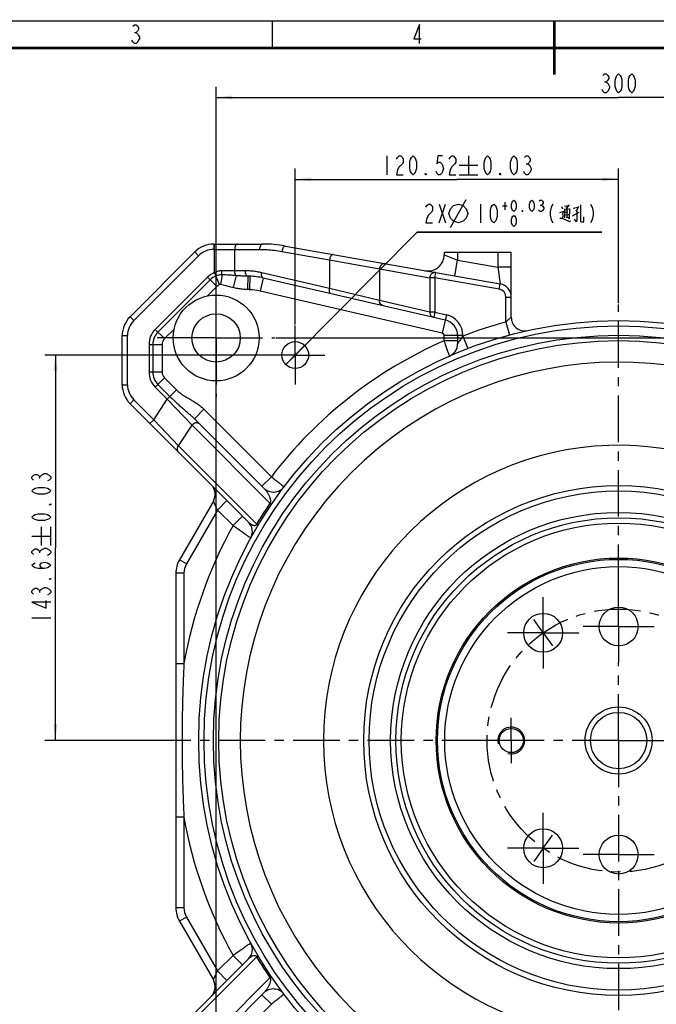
# Model space of a CAD drawing. Header units: millimetres. Extents: x 0 to 420, y 0 to 297.
# Tile 3 of 5: x 110 to 229, y 114 to 297. Entities that reach past the tile are written whole.
import ezdxf

# ---------------------------------------------------------------- set-up
doc = ezdxf.new("R2010")
doc.units = ezdxf.units.MM
doc.header["$LTSCALE"] = 23.1
doc.linetypes.add('CENTER', pattern=[0.6, 0.375, -0.075, 0.075, -0.075])
doc.layers.get('0').update_dxf_attribs({"linetype": 'CONTINUOUS'})
doc.layers.add('02___PRT_ALL_AXES', color=7, linetype='CONTINUOUS')
doc.styles.get("Standard").update_dxf_attribs({"font": 'txt', "width": 0.7})
doc.dimstyles.new('DIMSTYLE_1', dxfattribs={"dimtxt": 3.5, "dimasz": 3, "dimexe": 0.18, "dimexo": 0.0625, "dimgap": 0.09, "dimtad": 1, "dimlfac": 2, "dimdsep": 46, "dimtxsty": 'Standard', "dimblk": '_FILLED', "dimblk1": '_FILLED', "dimblk2": '_FILLED', "dimcen": 0.09, "dimclrt": 5, "dimadec": 0, "dimazin": 0, "dimtp": 0.01, "dimtm": 0.01, "dimtfac": 1, "dimtofl": 0, "dimtmove": 0, "dimatfit": 3, "dimldrblk": '_FILLED', "dimfxl": 1, "dimtolj": 1, "dimarcsym": 0})
doc.dimstyles.new('DIMSTYLE_2', dxfattribs={"dimtxt": 3.5, "dimasz": 3, "dimexe": 0.18, "dimexo": 0.0625, "dimgap": 0.09, "dimtad": 1, "dimlfac": 2, "dimdsep": 46, "dimtxsty": 'Standard', "dimblk": '_FILLED', "dimblk1": '_FILLED', "dimblk2": '_FILLED', "dimcen": 0.09, "dimclrt": 5, "dimadec": 0, "dimazin": 0, "dimtol": 1, "dimtp": 0.03, "dimtm": 0.03, "dimtfac": 1, "dimtofl": 0, "dimtmove": 0, "dimatfit": 3, "dimldrblk": '_FILLED', "dimfxl": 1, "dimtolj": 1, "dimarcsym": 0})
doc.dimstyles.new('DIMSTYLE_3', dxfattribs={"dimtxt": 3.5, "dimasz": 3, "dimexe": 0.18, "dimexo": 0.0625, "dimgap": 0.09, "dimtad": 1, "dimtih": 1, "dimtoh": 1, "dimlfac": 2, "dimdsep": 46, "dimtxsty": 'Standard', "dimblk": '_FILLED', "dimblk1": '_FILLED', "dimblk2": '_FILLED', "dimcen": 0.09, "dimclrt": 5, "dimadec": 0, "dimazin": 0, "dimtol": 1, "dimtp": 0.03, "dimtfac": 0.6, "dimtofl": 0, "dimtmove": 0, "dimatfit": 3, "dimldrblk": '_FILLED', "dimfxl": 1, "dimtolj": 1, "dimarcsym": 0})

# ---------------------------------------------------------------- blocks, each defined once
blk = doc.blocks.new('_FILLED')
at = {"color": 0, "linetype": 'ByBlock'}
blk.add_solid([(0, 0), (-1, 0.117), (-1, -0.117)], dxfattribs=at)
blk = doc.blocks.new('*D4')
at = {"color": 2, "linetype": 'Continuous'}
for p, q in [((161.74, 240.47), (161.74, 269.5)), ((222, 244.41), (222, 269.5)), ((161.74, 267.5), (191.87, 267.5)), ((222, 267.5), (191.87, 267.5))]:
    blk.add_line(p, q, dxfattribs=at)
at = {"color": 2, "linetype": 'Continuous', "xscale": 3, "yscale": 3, "zscale": 3, "rotation": 180}
blk.add_blockref('_FILLED', (161.74, 267.5), dxfattribs=at)
at = {"color": 2, "linetype": 'Continuous', "xscale": 3, "yscale": 3, "zscale": 3}
blk.add_blockref('_FILLED', (222, 267.5), dxfattribs=at)
blk = doc.blocks.new('*D5')
at = {"color": 2, "linetype": 'Continuous'}
for p, q in [((161.54, 234.77), (115.07, 234.77)), ((117.07, 234.77), (117.07, 198.86)), ((117.07, 162.96), (117.07, 198.86)), ((140.55, 162.96), (115.07, 162.96))]:
    blk.add_line(p, q, dxfattribs=at)
at = {"color": 2, "linetype": 'Continuous', "xscale": 3, "yscale": 3, "zscale": 3}
for p, rotation in [((117.07, 234.77), 90), ((117.07, 162.96), 270)]:
    blk.add_blockref('_FILLED', p, dxfattribs=dict(at, rotation=rotation))
blk = doc.blocks.new('*D6')
at = {"color": 2, "linetype": 'Continuous'}
for p, q in [((161.74, 234.77), (184.49, 257.65)), ((184.49, 257.65), (218.86, 257.65)), ((218.86, 257.65), (184.49, 257.65)), ((163.5, 236.54), (161.74, 234.77)), ((159.98, 233), (161.74, 234.77))]:
    blk.add_line(p, q, dxfattribs=at)
at = {"color": 2, "linetype": 'Continuous', "xscale": 3, "yscale": 3, "zscale": 3}
for p, rotation in [((163.5, 236.54), 45.16352218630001), ((159.98, 233), 225.1635221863)]:
    blk.add_blockref('_FILLED', p, dxfattribs=dict(at, rotation=rotation))
blk = doc.blocks.new('*D7')
at = {"color": 2, "linetype": 'Continuous'}
for p, q in [((147, 99.16), (147, 284.77)), ((297, 99.16), (297, 284.77)), ((147, 282.77), (222, 282.77)), ((297, 282.77), (222, 282.77))]:
    blk.add_line(p, q, dxfattribs=at)
at = {"color": 2, "linetype": 'Continuous', "xscale": 3, "yscale": 3, "zscale": 3, "rotation": 180}
blk.add_blockref('_FILLED', (147, 282.77), dxfattribs=at)
at = {"color": 2, "linetype": 'Continuous', "xscale": 3, "yscale": 3, "zscale": 3}
blk.add_blockref('_FILLED', (297, 282.77), dxfattribs=at)
blk = doc.blocks.new('*D8')
at = {"color": 2, "linetype": 'Continuous'}
for p, q in [((158.2, 237.96), (382.52, 237.96)), ((380.52, 237.96), (380.52, 162.96)), ((380.52, 87.96), (380.52, 162.96)), ((158.2, 87.96), (382.52, 87.96))]:
    blk.add_line(p, q, dxfattribs=at)
at = {"color": 2, "linetype": 'Continuous', "xscale": 3, "yscale": 3, "zscale": 3}
for p, rotation in [((380.52, 237.96), 90), ((380.52, 87.96), 270)]:
    blk.add_blockref('_FILLED', p, dxfattribs=dict(at, rotation=rotation))

msp = doc.modelspace()

# ---------------------------------------------------------------- linework, layer by layer
at = {"color": 5, "linetype": 'Continuous'}
for p, q in [((131.7777, 294.864), (132.0839, 294.864)), ((219.3984, 285.6891), (219.7047, 285.6891)), ((178.8042, 271.877), (178.8042, 268.377)), ((194.0292, 271.877), (194.0292, 268.377)), ((192.2792, 270.127), (195.7792, 270.127)), ((204.7844, 270.4187), (205.0907, 270.4187)), ((192.2792, 268.377), (195.7792, 268.377)), ((188.5513, 259.4008), (189.7763, 262.9008)), ((188.5513, 262.9008), (189.7763, 259.4008)), ((190.6805, 258.5258), (193.5972, 263.7758)), ((196.2805, 262.9008), (196.2805, 259.4008)), ((200.3755, 262.5508), (201.2155, 262.5508)), ((200.7955, 263.2508), (200.7955, 261.8508)), ((207.4105, 262.7258), (207.6205, 262.7258)), ((211.3305, 262.4492), (211.5638, 261.9976)), ((211.9138, 262.5057), (212.6722, 262.6186)), ((212.7888, 262.7315), (212.3222, 262.1105)), ((213.5472, 262.167), (214.4805, 262.3363)), ((214.5388, 262.4492), (214.1305, 261.6589)), ((211.0388, 261.3202), (211.6805, 261.4895)), ((211.9138, 261.9976), (211.9138, 260.3041)), ((211.9138, 261.8282), (212.8472, 261.9976)), ((212.0888, 261.3766), (212.5555, 261.4331)), ((212.0888, 260.925), (212.6722, 260.9815)), ((212.1472, 262.2799), (212.4388, 261.9412)), ((212.3805, 261.8847), (212.3805, 260.3041)), ((213.4305, 260.6992), (214.6555, 261.3766)), ((212.8472, 259.6831), (213.0805, 259.796)), ((114.1523, 211.7772), (114.1523, 212.0834)), ((114.4439, 199.272), (114.4439, 202.772)), ((116.1939, 199.272), (116.1939, 202.772)), ((112.6939, 201.022), (116.1939, 201.022)), ((114.1523, 197.8939), (114.1523, 198.2001)), ((115.0273, 198.8126), (115.3189, 198.8126)), ((114.1523, 190.5439), (114.1523, 190.8501)), ((115.0273, 191.4626), (115.3189, 191.4626)), ((112.6939, 185.797), (116.1939, 185.797))]:
    msp.add_line(p, q, dxfattribs=at)
at = {"color": 9, "linetype": 'Continuous'}
for p, q in [((146.5726, 255.4553), (146.5726, 254.4553)), ((146.724, 250.1612), (146.724, 255.4553)), ((131.6731, 241.2127), (143.7442, 253.2837)), ((143.0371, 253.9908), (143.7442, 253.2837)), ((146.5726, 254.4553), (155.0986, 254.4553)), ((150.474, 250.4553), (150.474, 254.4553)), ((159.2661, 254.0907), (168.1284, 252.5281)), ((189.5015, 253.4382), (192.0015, 252.4684)), ((192.0015, 253.9553), (192.0015, 252.4684)), ((199.5015, 253.9553), (199.5015, 251.1455)), ((168.1284, 252.5281), (168.1283, 247.1925)), ((168.1284, 252.5281), (177.4469, 250.8028)), ((191.4806, 249.514), (192.0015, 252.4684)), ((192.0015, 252.4684), (199.5015, 251.1455)), ((147.6463, 247.892), (146.724, 250.1612)), ((148.1079, 249.7283), (147.8032, 247.9112)), ((152.4573, 250.4553), (148.0523, 250.4553)), ((150.7494, 249.5618), (150.1881, 247.3281)), ((168.1283, 247.1925), (155.4941, 250.1093)), ((177.4469, 250.8028), (177.4469, 244.9335)), ((177.4469, 250.8028), (186.8029, 249.1531)), ((187.7689, 249.1531), (187.9425, 250.1379)), ((202.0015, 251.146), (199.5015, 251.146)), ((199.5016, 251.1455), (199.9356, 248.0232)), ((145.401, 249.2837), (135.6731, 239.5558)), ((145.8959, 248.7889), (136.168, 239.0609)), ((147.1331, 247.5517), (145.401, 249.2837)), ((152.9216, 249.4579), (152.8325, 246.9642)), ((153.3039, 249.4505), (153.2346, 246.9515)), ((155.7692, 249.1349), (155.2068, 246.699)), ((186.8029, 249.1531), (186.8029, 242.7735)), ((187.7689, 249.1531), (186.8029, 249.1531)), ((187.7689, 249.1531), (187.7689, 242.7735)), ((199.762, 247.0384), (187.7689, 249.1531)), ((199.762, 247.0384), (199.9357, 248.0232)), ((189.114, 238.8709), (155.2068, 246.699)), ((177.4469, 244.9335), (168.1283, 247.1925)), ((186.8029, 242.7735), (177.4469, 244.9335)), ((201.0015, 240.9269), (201.0015, 245.5611)), ((201.0015, 245.5611), (202.0015, 245.5611)), ((187.7689, 242.7735), (186.8029, 242.7735)), ((187.7689, 242.7735), (187.5439, 241.7992)), ((187.7689, 242.7735), (189.9013, 242.2812)), ((189.9013, 242.2812), (189.114, 238.8709)), ((130.966, 241.9198), (131.6731, 241.2127)), ((201.0015, 240.9269), (201.6517, 238.5129)), ((137.4052, 237.8238), (135.6731, 239.5558)), ((129.5015, 238.3842), (130.5015, 238.3842)), ((130.5015, 229.2421), (130.5015, 238.3842)), ((134.5015, 236.7274), (134.5015, 231.6061)), ((134.5015, 236.7274), (136.951, 236.7274)), ((135.2014, 236.7274), (135.2014, 231.6061)), ((136.951, 236.7274), (136.951, 231.6061)), ((189.5015, 237.4222), (189.5015, 238.3837)), ((193.0015, 238.3837), (189.5015, 238.3837)), ((192.0015, 237.4222), (189.5015, 237.4222)), ((193.0015, 238.3837), (193.0015, 238.3182)), ((193.0015, 238.3182), (193.8994, 235.985)), ((136.951, 231.6061), (134.5015, 231.6061)), ((135.6731, 228.7776), (137.4052, 230.5097)), ((137.4052, 230.5097), (139.6354, 228.2796)), ((129.5015, 229.2421), (130.5015, 229.2421)), ((135.6731, 228.7776), (137.903, 226.5478)), ((136.168, 229.2725), (138.3982, 227.0423)), ((139.6354, 228.2796), (137.9034, 226.5474)), ((130.966, 225.7066), (131.6731, 226.4137)), ((135.3689, 222.7179), (131.6731, 226.4137)), ((135.3689, 222.7179), (137.903, 226.5478)), ((137.903, 226.5478), (142.5161, 221.6891)), ((142.9552, 222.9098), (144.7229, 224.6776)), ((144.7229, 224.6776), (157.2999, 212.1006)), ((134.6621, 222.0104), (135.3693, 222.7175)), ((139.982, 217.8592), (135.3689, 222.7179)), ((139.982, 217.8592), (142.5161, 221.6891)), ((142.5161, 221.6891), (157.0427, 207.1624)), ((154.5614, 203.2798), (139.982, 217.8592)), ((155.5321, 210.3328), (157.2999, 212.1006)), ((149.0218, 207.6508), (147.254, 205.883)), ((147.254, 205.8831), (141.4704, 195.8656)), ((150.1505, 202.9865), (147.254, 205.8831)), ((151.9183, 204.7543), (150.1505, 202.9865)), ((154.6127, 203.3653), (154.5614, 203.2798)), ((141.4704, 195.8656), (140.1714, 196.6156)), ((141.0015, 194.1156), (139.5015, 194.1156)), ((141.0015, 194.1156), (141.0015, 177.2404)), ((141.0015, 177.2404), (139.5015, 177.2404)), ((141.0015, 148.6703), (139.5015, 148.6703)), ((141.0015, 148.6703), (141.0015, 131.7951)), ((141.0015, 131.7951), (139.5015, 131.7951)), ((141.4704, 130.0451), (140.1714, 129.2951)), ((141.4704, 130.0451), (147.254, 120.0275)), ((147.254, 120.0275), (150.1505, 122.9241)), ((151.9183, 121.1564), (150.1505, 122.9241)), ((139.982, 108.0514), (154.5614, 122.6308)), ((154.5614, 122.6308), (154.6127, 122.5454)), ((149.0218, 118.2598), (147.254, 120.0276)), ((157.0427, 118.7482), (142.5161, 104.2216)), ((155.5321, 115.5778), (157.2999, 113.81)), ((157.2999, 113.81), (144.7229, 101.2331))]:
    msp.add_line(p, q, dxfattribs=at)
at = {"color": 7, "linetype": 'Continuous'}
for p, q in [((146.5726, 255.4553), (155.5986, 255.4553)), ((159.9398, 255.0755), (199.9357, 248.0232)), ((130.966, 241.9198), (143.0371, 253.9908)), ((189.5015, 253.9553), (189.5015, 253.4382)), ((189.5015, 253.9553), (202.0015, 253.9553)), ((202.0015, 241.7862), (202.0015, 253.9553)), ((155.7692, 249.1349), (189.6764, 241.3068)), ((129.5015, 229.2421), (129.5015, 238.3842)), ((192.0015, 238.3837), (192.0015, 236.8763)), ((153.0219, 203.6507), (130.966, 225.7066)), ((142.9552, 222.9098), (155.889, 209.976)), ((146.4909, 207.5612), (140.1714, 196.6156)), ((139.5015, 194.1156), (139.5015, 131.7951)), ((140.1714, 129.2951), (146.4909, 118.3494)), ((130.966, 100.2041), (153.0219, 122.2599)), ((155.889, 115.9346), (142.9552, 103.0008))]:
    msp.add_line(p, q, dxfattribs=at)
at = {"color": 7, "linetype": 'Continuous', "const_width": 0.5}
for points in [[(210, 287), (210, 297)], [(25, 292), (415, 292)]]:
    msp.add_lwpolyline(points, dxfattribs=at)
at = {"color": 2, "linetype": 'Continuous', "const_width": 0.25}
for points in [[(0, 297), (420, 297)], [(157.5, 292), (157.5, 297)]]:
    msp.add_lwpolyline(points, dxfattribs=at)
at = {"color": 5, "linetype": 'Continuous'}
for points in [[(131.4714, 296.0307), (131.7777, 296.3223), (132.0839, 296.3223), (132.3902, 296.0307), (132.5433, 295.739), (132.5433, 295.4473), (132.3902, 295.1557), (132.0839, 294.864), (132.3902, 294.5723), (132.5433, 294.2807), (132.6964, 293.989), (132.6964, 293.6973), (132.5433, 293.4057), (132.3902, 293.114), (132.0839, 292.8223), (131.7777, 292.8223), (131.4714, 293.114), (131.3183, 293.4057)], [(184.9057, 292.8243), (184.9057, 296.3243), (183.8338, 293.6993), (185.2119, 293.6993)], [(219.0922, 286.8558), (219.3984, 287.1474), (219.7047, 287.1474), (220.0109, 286.8558), (220.164, 286.5641), (220.164, 286.2724), (220.0109, 285.9808), (219.7047, 285.6891), (220.0109, 285.3974)], [(222.0015, 283.6474), (221.6953, 283.9391), (221.5422, 284.2308), (221.389, 284.8141), (221.389, 285.9808), (221.5422, 286.5641), (221.6953, 286.8558), (222.0015, 287.1474), (222.3078, 286.8558), (222.4609, 286.5641), (222.614, 285.9808), (222.614, 284.8141), (222.4609, 284.2308), (222.3078, 283.9391), (222.0015, 283.6474)], [(224.4515, 283.6474), (224.1453, 283.9391), (223.9921, 284.2308), (223.839, 284.8141), (223.839, 285.9808), (223.9921, 286.5641), (224.1453, 286.8558), (224.4515, 287.1474), (224.7578, 286.8558), (224.9109, 286.5641), (225.064, 285.9808), (225.064, 284.8141), (224.9109, 284.2308), (224.7578, 283.9391), (224.4515, 283.6474)], [(220.3171, 284.5224), (220.0109, 283.9391), (219.7047, 283.6474), (219.3984, 283.6474), (219.0922, 283.9391), (218.939, 284.2308)], [(220.0109, 285.3974), (220.3171, 284.8141), (220.3171, 284.5224)], [(180.6417, 271.2937), (180.7948, 271.5853), (181.1011, 271.877), (181.4073, 271.877), (181.7136, 271.5853), (181.8667, 271.2937), (181.8667, 270.7103), (181.7136, 270.4187)], [(183.7042, 268.377), (183.3979, 268.6687), (183.2448, 268.9603), (183.0917, 269.5437), (183.0917, 270.7103), (183.2448, 271.2937), (183.3979, 271.5853), (183.7042, 271.877), (184.0104, 271.5853), (184.1636, 271.2937), (184.3167, 270.7103), (184.3167, 269.5437), (184.1636, 268.9603), (184.0104, 268.6687), (183.7042, 268.377)], [(189.2167, 271.877), (188.298, 271.877), (188.1448, 270.4187), (188.4511, 270.7103), (188.7573, 270.7103), (189.0636, 270.4187), (189.2167, 270.127), (189.3698, 269.5437), (189.2167, 268.9603), (189.0636, 268.6687), (188.7573, 268.377), (188.4511, 268.377), (188.1448, 268.6687), (187.9917, 268.9603)], [(190.4417, 271.2937), (190.5948, 271.5853), (190.9011, 271.877), (191.2073, 271.877), (191.5136, 271.5853), (191.6667, 271.2937), (191.6667, 270.7103), (191.5136, 270.4187)], [(197.5875, 268.377), (197.2813, 268.6687), (197.1282, 268.9603), (196.975, 269.5437), (196.975, 270.7103), (197.1282, 271.2937), (197.2813, 271.5853), (197.5875, 271.877), (197.8938, 271.5853), (198.0469, 271.2937), (198.2, 270.7103), (198.2, 269.5437), (198.0469, 268.9603), (197.8938, 268.6687), (197.5875, 268.377)], [(202.4875, 268.377), (202.1813, 268.6687), (202.0282, 268.9603), (201.875, 269.5437), (201.875, 270.7103), (202.0282, 271.2937), (202.1813, 271.5853), (202.4875, 271.877), (202.7938, 271.5853), (202.9469, 271.2937), (203.1, 270.7103), (203.1, 269.5437), (202.9469, 268.9603), (202.7938, 268.6687), (202.4875, 268.377)], [(204.4782, 271.5853), (204.7844, 271.877), (205.0907, 271.877), (205.3969, 271.5853), (205.55, 271.2937), (205.55, 271.002), (205.3969, 270.7103), (205.0907, 270.4187), (205.3969, 270.127), (205.7032, 269.5437)], [(181.7136, 270.4187), (181.1011, 269.8353), (180.7948, 269.252), (180.6417, 268.377), (181.8667, 268.377)], [(191.5136, 270.4187), (190.9011, 269.8353), (190.5948, 269.252), (190.4417, 268.377), (191.6667, 268.377)], [(186.1542, 268.377), (186.0011, 268.377), (186.0011, 268.6687), (186.1542, 268.377)], [(200.0375, 268.377), (199.8844, 268.377), (199.8844, 268.6687), (200.0375, 268.377)], [(205.3969, 268.6687), (205.0907, 268.377), (204.7844, 268.377), (204.4782, 268.6687), (204.325, 268.9603)], [(205.7032, 269.5437), (205.7032, 269.252), (205.3969, 268.6687)], [(186.1013, 262.3175), (186.2545, 262.6092), (186.5607, 262.9008), (186.867, 262.9008), (187.1732, 262.6092), (187.3263, 262.3175), (187.3263, 261.7342), (187.1732, 261.4425), (186.5607, 260.8592)], [(190.3888, 261.1508), (190.6805, 262.0258), (191.2638, 262.6092), (192.1388, 262.9008), (193.0138, 262.6092), (193.5972, 262.0258), (193.8888, 261.1508), (193.5972, 260.2758), (193.0138, 259.6925), (192.1388, 259.4008), (191.2638, 259.6925), (190.6805, 260.2758), (190.3888, 261.1508)], [(198.7305, 259.4008), (198.4242, 259.6925), (198.2711, 259.9842), (198.118, 260.5675), (198.118, 261.7342), (198.2711, 262.3175), (198.4242, 262.6092), (198.7305, 262.9008), (199.0367, 262.6092), (199.1899, 262.3175), (199.343, 261.7342), (199.343, 260.5675), (199.1899, 259.9842), (199.0367, 259.6925), (198.7305, 259.4008)], [(202.4755, 261.5008), (202.2655, 261.6758), (202.1605, 261.8508), (202.0555, 262.2008), (202.0555, 262.9008), (202.1605, 263.2508), (202.2655, 263.4258), (202.4755, 263.6008), (202.6855, 263.4258), (202.7905, 263.2508), (202.8955, 262.9008), (202.8955, 262.2008), (202.7905, 261.8508), (202.6855, 261.6758), (202.4755, 261.5008)], [(205.8355, 261.5008), (205.6255, 261.6758), (205.5205, 261.8508), (205.4155, 262.2008), (205.4155, 262.9008), (205.5205, 263.2508), (205.6255, 263.4258), (205.8355, 263.6008), (206.0455, 263.4258), (206.1505, 263.2508), (206.2555, 262.9008), (206.2555, 262.2008), (206.1505, 261.8508), (206.0455, 261.6758), (205.8355, 261.5008)], [(207.2005, 263.4258), (207.4105, 263.6008), (207.6205, 263.6008), (207.8305, 263.4258), (207.9355, 263.2508), (207.9355, 263.0758), (207.8305, 262.9008), (207.6205, 262.7258), (207.8305, 262.5508)], [(207.8305, 262.5508), (208.0405, 262.2008), (208.0405, 262.0258)], [(209.7336, 262.9008), (209.4274, 262.3175), (209.2742, 261.4425), (209.2742, 260.8592), (209.4274, 259.9842), (209.7336, 259.4008)], [(214.8888, 262.7315), (214.8888, 259.7396), (215.0055, 259.5702), (215.5305, 259.5702), (215.5305, 260.5299)], [(216.7774, 262.9008), (217.0836, 262.3175), (217.2367, 261.4425), (217.2367, 260.8592), (217.0836, 259.9842), (216.7774, 259.4008)], [(186.5607, 260.8592), (186.2545, 260.2758), (186.1013, 259.4008), (187.3263, 259.4008)], [(202.4755, 258.7008), (202.2655, 258.8758), (202.1605, 259.0508), (202.0555, 259.4008), (202.0555, 260.1008), (202.1605, 260.4508), (202.2655, 260.6258), (202.4755, 260.8008), (202.6855, 260.6258), (202.7905, 260.4508), (202.8955, 260.1008), (202.8955, 259.4008), (202.7905, 259.0508), (202.6855, 258.8758), (202.4755, 258.7008)], [(204.1555, 261.5008), (204.0505, 261.5008), (204.0505, 261.6758), (204.1555, 261.5008)], [(208.0405, 262.0258), (207.8305, 261.6758), (207.6205, 261.5008), (207.4105, 261.5008), (207.2005, 261.6758), (207.0955, 261.8508)], [(211.6805, 261.6025), (211.5638, 260.9815), (211.6805, 260.6992), (211.5055, 260.2476)], [(212.8472, 262.0541), (212.7888, 260.1347), (212.4972, 260.4734)], [(214.0138, 261.8282), (214.1888, 261.4895), (214.1888, 260.0218), (214.1305, 259.5702), (213.7805, 260.0783)], [(211.0388, 260.2476), (211.5055, 260.2476), (212.8472, 259.6266)], [(112.9856, 211.4709), (112.6939, 211.7772), (112.6939, 212.0834), (112.9856, 212.3897), (113.2773, 212.5428), (113.5689, 212.5428), (113.8606, 212.3897), (114.1523, 212.0834), (114.4439, 212.3897)], [(114.4439, 212.3897), (115.0273, 212.6959), (115.3189, 212.6959)], [(115.3189, 212.6959), (115.9023, 212.3897), (116.1939, 212.0834), (116.1939, 211.7772), (115.9023, 211.4709), (115.6106, 211.3178)], [(116.1939, 209.4803), (115.9023, 209.1741), (115.6106, 209.0209), (115.0273, 208.8678), (113.8606, 208.8678), (113.2773, 209.0209), (112.9856, 209.1741), (112.6939, 209.4803), (112.9856, 209.7866), (113.2773, 209.9397), (113.8606, 210.0928), (115.0273, 210.0928), (115.6106, 209.9397), (115.9023, 209.7866), (116.1939, 209.4803)], [(116.1939, 207.0303), (116.1939, 206.8772), (115.9023, 206.8772), (116.1939, 207.0303)], [(116.1939, 204.5803), (115.9023, 204.2741), (115.6106, 204.1209), (115.0273, 203.9678), (113.8606, 203.9678), (113.2773, 204.1209), (112.9856, 204.2741), (112.6939, 204.5803), (112.9856, 204.8866), (113.2773, 205.0397), (113.8606, 205.1928), (115.0273, 205.1928), (115.6106, 205.0397), (115.9023, 204.8866), (116.1939, 204.5803)], [(112.9856, 197.5876), (112.6939, 197.8939), (112.6939, 198.2001), (112.9856, 198.5064), (113.2773, 198.6595), (113.5689, 198.6595), (113.8606, 198.5064), (114.1523, 198.2001), (114.4439, 198.5064), (115.0273, 198.8126)], [(115.3189, 198.8126), (115.9023, 198.5064), (116.1939, 198.2001), (116.1939, 197.8939), (115.9023, 197.5876), (115.6106, 197.4345)], [(115.0273, 194.9845), (114.4439, 195.1376), (114.1523, 195.597), (114.4439, 196.0564), (115.0273, 196.2095), (115.6106, 196.0564), (115.9023, 195.9032), (116.1939, 195.597), (115.9023, 195.2907), (115.6106, 195.1376), (115.0273, 194.9845), (113.8606, 194.9845), (113.2773, 195.1376), (112.9856, 195.2907), (112.6939, 195.597), (112.9856, 195.9032), (113.2773, 196.0564)], [(116.1939, 193.147), (116.1939, 192.9939), (115.9023, 192.9939), (116.1939, 193.147)], [(112.9856, 190.2376), (112.6939, 190.5439), (112.6939, 190.8501), (112.9856, 191.1564), (113.2773, 191.3095), (113.5689, 191.3095), (113.8606, 191.1564), (114.1523, 190.8501), (114.4439, 191.1564), (115.0273, 191.4626)], [(115.3189, 191.4626), (115.9023, 191.1564), (116.1939, 190.8501), (116.1939, 190.5439), (115.9023, 190.2376), (115.6106, 190.0845)], [(116.1939, 188.7064), (112.6939, 188.7064), (115.3189, 187.6345), (115.3189, 189.0126)]]:
    msp.add_lwpolyline(points, dxfattribs=at)
at = {"color": 7, "linetype": 'Continuous'}
for centre, radius in [((222.0015, 162.9553), 78.25), ((222.0015, 162.9553), 74.5), ((222.0015, 162.9553), 47.5), ((222.0015, 162.9553), 41.5), ((222.0015, 162.9553), 33.9999), ((222.0015, 162.9553), 33.75), ((222.0015, 162.9553), 32.4), ((222.0015, 162.9553), 6.25), ((202.0015, 162.9553), 2.25)]:
    msp.add_circle(centre, radius, dxfattribs=at)
at = {"color": 9, "linetype": 'Continuous'}
for radius in [77.25, 75.5, 46.5, 42.5, 40.5, 5.25]:
    msp.add_circle((222.0015, 162.9553), radius, dxfattribs=at)
at = {"color": 7, "linetype": 'Continuous'}
for centre, radius, start, end in [((146.5726, 250.4553), 5, 90, 135), ((155.5986, 230.4553), 25, 80, 90), ((186.5015, 253.4382), 3, 260, 359.999969), ((152.9573, 236.9553), 12.5, 77.000006, 88.410927), ((199.5015, 245.5611), 2.5, 0, 80), ((134.5015, 238.3842), 5, 135, 180), ((189.0015, 238.3837), 3, 0, 77), ((204.5015, 241.7862), 2.5, 180.000158, 282.51721), ((189.5015, 236.8763), 2.5, 293.733106, 359.999403), ((134.5015, 229.2421), 5, 180, 225), ((144.3258, 208.8112), 2.5, 330, 45), ((157.6567, 211.7437), 2.5, 225.000054, 322.829341), ((151.254, 201.883), 2.5, 331.17836, 45), ((144.5015, 194.1156), 5, 150, 180), ((144.5015, 131.7951), 5, 180, 210), ((151.2541, 124.0277), 2.5, 314.999956, 28.821081), ((144.3259, 117.0994), 2.5, 314.998733, 29.999672), ((157.6567, 114.1669), 2.5, 37.170733, 135)]:
    msp.add_arc(centre, radius, start, end, dxfattribs=at)
at = {"color": 9, "linetype": 'Continuous'}
for centre, radius, start, end in [((146.5726, 250.4553), 4, 90, 135), ((148.2295, 246.4553), 4, 112.108525, 135), ((148.2295, 246.4553), 3.3001, 112.10917, 135), ((148.2295, 246.4553), 1.5505, 112.091125, 135), ((152.9573, 236.9553), 10, 77, 88.410929), ((199.5015, 245.5611), 1.5, 0, 80), ((189.0015, 238.3837), 4, 0, 77), ((134.5015, 238.3842), 4, 135, 180), ((222.0015, 162.9553), 80.75, 105.073736, 111.046971), ((138.5015, 236.7274), 4, 135, 180), ((138.5015, 236.7274), 3.3001, 135, 180), ((189.0015, 238.3837), 0.5, 0, 77), ((138.5015, 236.7274), 1.5505, 135, 180), ((222.0015, 162.9553), 81.25, 113.578178, 142.780861), ((222.0015, 162.9553), 70.5, 53.274304, 306.725696), ((138.5015, 231.6061), 4, 180, 225), ((138.5015, 231.6061), 3.3001, 180, 225), ((138.5015, 231.6061), 1.5505, 180, 225), ((134.5015, 229.2421), 4, 180, 225), ((222.0015, 162.9553), 55, 9.417959, 350.582041), ((222.0015, 162.9553), 82.25, 150.875993, 169.998244), ((144.5015, 194.1156), 3.5, 150, 180), ((222.0015, 162.9553), 82.25, 190.001756, 209.124007), ((144.5015, 131.7951), 3.5, 180, 210)]:
    msp.add_arc(centre, radius, start, end, dxfattribs=at)
at = {"color": 2, "linetype": 'Continuous'}
msp.add_arc((202.0015, 162.9553), 2.5, 255, 195, dxfattribs=at)
at = {"color": 9, "linetype": 'Continuous'}
for points, start_tangent, end_tangent in [([(150.974, 255.4553), (150.7826, 255.3792), (150.6204, 255.1624), (150.512, 254.838), (150.474, 254.4553)], (-1, 0), (0, -1)), ([(155.5986, 255.4553), (155.4072, 255.3792), (155.245, 255.1624), (155.1366, 254.838), (155.0986, 254.4553)], (-1, 0), (0, -1)), ([(159.9398, 255.0755), (159.7291, 255.0267), (159.5247, 254.8194), (159.3611, 254.4888), (159.2661, 254.0907)], (-0.98480775, 0.17364818), (-0.13110378, -0.99136865)), ([(155.0986, 254.4553), (156.4956, 254.4146), (157.8873, 254.2927), (159.2661, 254.0907)], (1, -0.00000252), (0.98480821, -0.17364558)), ([(168.8021, 253.5129), (168.5914, 253.464), (168.3869, 253.2568), (168.2234, 252.9261), (168.1284, 252.528)], (-0.98480775, 0.17364818), (-0.13110378, -0.99136865)), ([(178.5865, 251.7876), (178.17, 251.7665), (177.7988, 251.5661), (177.5418, 251.2236), (177.4469, 250.8028)], (-0.98480775, 0.17364818), (-0.01181084, -0.99993025)), ([(148.0523, 250.4553), (147.3799, 250.382), (146.724, 250.1612)], (-0.99999994, 0.00034984), (-0.90816043, -0.41862231)), ([(148.1078, 249.7283), (147.6815, 249.6998), (147.3033, 249.6206), (146.9874, 249.5128)], (-0.99996979, 0.00777305), (-0.92627136, -0.37685723)), ([(148.1078, 249.7284), (148.0778, 249.939), (148.0588, 250.1874), (148.0523, 250.4553)], (-0.18425927, 0.98287767), (-0.00002743, 1)), ([(150.7495, 249.5618), (150.3369, 249.5932), (149.8753, 249.6274), (149.3556, 249.663), (148.7691, 249.6979), (148.1078, 249.7284)], (-0.99711355, 0.07592471), (-0.99926862, 0.03823897)), ([(150.7495, 249.5618), (150.6036, 249.7835), (150.5075, 250.0952), (150.474, 250.4553)], (-0.70531728, 0.70889177), (0, 1)), ([(152.9216, 249.4579), (152.1611, 249.4763), (151.4366, 249.5112), (150.7495, 249.5618)], (-0.99992276, 0.01242901), (-0.99619878, 0.08710905)), ([(155.4941, 250.1093), (155.0611, 250.2018), (154.6276, 250.2797), (154.1937, 250.3432), (153.7597, 250.3923), (153.3255, 250.4274), (152.8919, 250.4483), (152.4573, 250.4553)], (-0.97437002, 0.22495127), (-1, -0.00000023)), ([(152.9216, 249.4579), (152.7415, 249.5532), (152.5913, 249.7739), (152.492, 250.0892), (152.4573, 250.4553)], (-0.98993241, 0.14154089), (0, 1)), ([(155.7692, 249.1349), (155.5721, 249.2993), (155.4727, 249.6513), (155.4941, 250.1093)], (-0.97437006, 0.22495105), (0.17061244, 0.98533821)), ([(187.9425, 250.1379), (187.7879, 250.152), (187.6172, 250.1377), (187.4362, 250.0866), (187.2535, 249.9914), (187.0817, 249.8464), (186.9371, 249.6506), (186.8394, 249.4134), (186.8029, 249.1531)], (-0.98480775, 0.17364818), (-0.01181084, -0.99993025)), ([(147.8032, 247.9112), (147.7459, 247.9149), (147.6961, 247.9079), (147.6463, 247.892)], (-0.9857866, 0.16800233), (-0.92564996, -0.37838096)), ([(150.1881, 247.3281), (149.7642, 247.438), (149.3185, 247.5577), (148.8465, 247.6824), (148.3435, 247.8043), (147.8032, 247.9112)], (-0.96984487, 0.24372305), (-0.98630259, 0.16494606)), ([(153.3039, 249.4505), (153.1126, 249.455), (152.9216, 249.4579)], (-0.99961568, 0.02772155), (-0.999942, 0.01077031)), ([(152.8325, 246.9642), (151.9067, 247.0286), (151.0245, 247.1509), (150.1881, 247.3281)], (-0.99936282, 0.03569241), (-0.96983793, 0.24375065)), ([(153.2346, 246.9515), (153.0334, 246.9574), (152.8325, 246.9642)], (-0.99961599, 0.02771061), (-0.9993597, 0.03577975)), ([(168.4035, 246.2181), (168.2064, 246.3824), (168.107, 246.7344), (168.1284, 247.1925)], (-0.97437006, 0.22495105), (0.17061244, 0.98533821)), ([(178.1879, 243.9592), (177.8012, 244.1509), (177.5366, 244.4988), (177.4469, 244.9335)], (-0.97437006, 0.22495105), (0.01546339, 0.99988043)), ([(186.8029, 242.7735), (186.816, 242.5937), (186.8663, 242.4027), (186.9629, 242.21), (187.1115, 242.0313), (187.3093, 241.888), (187.5439, 241.7992)], (-0.01546339, -0.99988043), (0.97437006, -0.22495105)), ([(202.0015, 241.7862), (201.952, 241.7476), (201.8095, 241.634), (201.5886, 241.4515), (201.3107, 241.2104), (201.0015, 240.9269)], (-0.78969177, -0.6135038), (-0.72730466, -0.68631475)), ([(190.5077, 234.5877), (190.4585, 234.7261), (190.3151, 235.1277), (190.0919, 235.7541), (189.8114, 236.5447), (189.5015, 237.4222)], (-0.33425076, 0.94248418), (-0.33208157, 0.94325067)), ([(193.0015, 238.3182), (192.7328, 237.9496), (192.4845, 237.5966), (192.276, 237.2913), (192.1216, 237.0594), (192.0305, 236.9208), (192.0015, 236.8763)], (-0.59656887, -0.80256188), (-0.54486904, -0.83852115)), ([(139.6354, 228.2796), (140.2816, 227.7144), (140.8916, 227.2856), (141.5058, 226.9068), (142.1599, 226.5238), (142.8462, 226.1127), (143.5353, 225.6602), (144.1746, 225.1749), (144.7229, 224.6776)], (0.70693851, -0.70727501), (0.70711051, -0.70710305)), ([(138.3982, 227.0423), (139.1802, 226.2835), (139.8439, 225.6715), (140.4516, 225.131), (141.044, 224.6161), (141.6132, 224.1256), (142.1386, 223.6678), (142.5904, 223.26), (142.9552, 222.9098)], (0.7071776, -0.70703596), (0.70711578, -0.70709778)), ([(143.9491, 221.9159), (143.624, 222.1085), (143.2274, 222.1324), (142.8335, 221.9833), (142.5161, 221.6891)], (-0.70710678, 0.70710678), (-0.59226352, -0.80574433)), ([(140.0007, 216.6718), (139.8011, 217.0219), (139.7944, 217.4479), (139.982, 217.8592)], (-0.70710678, 0.70710678), (0.59226344, 0.80574438)), ([(157.2999, 212.1006), (158.0256, 211.5232), (158.6804, 211.0026), (159.2002, 210.5896), (159.5339, 210.3246), (159.6488, 210.2333)], (0.78200223, -0.62327564), (0.78313256, -0.6218548)), ([(155.889, 209.976), (156.1283, 209.7186), (156.3329, 209.4664), (156.5067, 209.2236), (156.6539, 208.9906), (156.7788, 208.7661), (156.8846, 208.5472), (156.9713, 208.3358), (157.0388, 208.1346), (157.0881, 207.9429), (157.1191, 207.7606), (157.1313, 207.5886)], (0.70712302, -0.70709054), (0.01418965, -0.99989932)), ([(147.254, 205.8831), (147.0518, 206.3276), (146.8658, 206.7369), (146.7083, 207.0833), (146.5895, 207.3444), (146.5159, 207.5063), (146.4909, 207.5612)], (-0.41532559, 0.90967283), (-0.41354751, 0.91048254)), ([(157.1313, 207.5886), (157.1233, 207.4286), (157.0936, 207.2844), (157.0427, 207.1624)], (0.01418965, -0.99989932), (-0.48492617, -0.87455509)), ([(157.0427, 207.1624), (156.1905, 205.8832), (155.3634, 204.589), (154.6127, 203.3653)], (-0.56232444, -0.8269167), (-0.51530362, -0.85700769)), ([(157.0427, 207.1624), (157.1853, 207.0549), (157.2704, 206.9859), (157.2954, 206.9573)], (0.80406386, -0.59454294), (-0.5623088, -0.82692733)), ([(154.5614, 203.2798), (154.5076, 203.1642), (154.4353, 203.0768), (154.3459, 203.0168), (154.2412, 202.9844), (154.1242, 202.979), (153.9968, 202.9991), (153.8596, 203.0436), (153.7125, 203.1124), (153.5553, 203.2061), (153.3876, 203.326), (153.2096, 203.4736), (153.0219, 203.6507)], (-0.32003617, -0.94740532), (-0.70710388, 0.70710968)), ([(153.4444, 200.6778), (153.3326, 200.7556), (153.0045, 200.9842), (152.4818, 201.3491), (151.7996, 201.8267), (151.0041, 202.3852), (150.1505, 202.9865)], (-0.82058914, 0.57151855), (-0.8168526, 0.57684645)), ([(154.5614, 203.2798), (154.731, 203.2137), (154.8419, 203.1851), (154.8909, 203.1949)], (0.91973677, -0.3925357), (0.51412743, 0.85771381)), ([(141.0015, 177.2404), (140.8529, 173.649), (140.7438, 169.9743), (140.6803, 166.3641), (140.6606, 162.9365), (140.6807, 159.5143), (140.7443, 155.9154), (140.8532, 152.2518), (141.0015, 148.6703)], (-0.0469837, -0.99889566), (0.04698374, -0.99889565)), ([(150.1505, 122.9241), (151.0041, 123.5255), (151.7996, 124.0839), (152.4818, 124.5615), (153.0045, 124.9264), (153.3326, 125.155), (153.4444, 125.2329)], (0.81685265, 0.57684638), (0.82058906, 0.57151868)), ([(153.0219, 122.2599), (153.2242, 122.4498), (153.4118, 122.6032), (153.5838, 122.723), (153.7415, 122.8134), (153.8871, 122.8776), (154.0215, 122.9172), (154.1455, 122.9325), (154.2586, 122.9229), (154.3594, 122.8871), (154.4448, 122.8249), (154.5112, 122.7406), (154.5614, 122.6308)], (0.70709719, 0.70711638), (0.32181577, -0.94680231)), ([(154.5614, 122.6308), (154.731, 122.6969), (154.8419, 122.7255), (154.8909, 122.7157)], (0.91978862, 0.3924142), (0.51424857, -0.85764119)), ([(154.6127, 122.5454), (155.3634, 121.3217), (156.1905, 120.0274), (157.0427, 118.7482)], (0.51530362, -0.85700769), (0.56232444, -0.8269167)), ([(146.4909, 118.3494), (146.5159, 118.4044), (146.5895, 118.5662), (146.7083, 118.8273), (146.8658, 119.1737), (147.0518, 119.583), (147.254, 120.0275)], (0.41353, 0.91049049), (0.41533286, 0.90966951)), ([(157.1313, 118.3201), (157.1189, 118.1484), (157.0881, 117.9677), (157.0391, 117.7771), (156.9719, 117.5766), (156.886, 117.3667), (156.7803, 117.1474), (156.6546, 116.9212), (156.5065, 116.6867), (156.3321, 116.4431), (156.1275, 116.1911), (155.889, 115.9346)], (-0.01560376, -0.99987825), (-0.70712275, -0.70709081)), ([(157.0427, 118.7482), (157.0938, 118.6257), (157.1234, 118.4809), (157.1313, 118.3201)], (0.48501526, -0.87450569), (-0.01560376, -0.99987825)), ([(157.0428, 118.7482), (157.1853, 118.8557), (157.2703, 118.9247), (157.2953, 118.9532)], (0.80404746, 0.59456512), (-0.5696719, 0.82187221)), ([(159.6488, 115.6774), (159.5339, 115.586), (159.2002, 115.321), (158.6804, 114.9081), (158.0256, 114.3875), (157.2999, 113.81)], (-0.78313256, -0.6218548), (-0.78200222, -0.62327564))]:
    msp.add_spline(points, degree=3, dxfattribs=dict(at, start_tangent=start_tangent, end_tangent=end_tangent))
at = {"layer": '02___PRT_ALL_AXES', "color": 7, "linetype": 'CENTER'}
for p, q in [((147.0015, 245.4553), (147.0015, 248.9553)), ((147.0015, 237.9553), (147.0015, 245.4553)), ((222.0015, 190.8303), (222.0015, 244.2053)), ((161.7402, 234.772), (161.7402, 240.272)), ((139.5015, 237.9553), (136.0015, 237.9553)), ((147.0015, 237.9553), (139.5015, 237.9553)), ((147.0015, 237.9553), (147.0015, 226.9553)), ((147.0015, 237.9553), (158.0015, 237.9553)), ((161.7402, 234.772), (156.2402, 234.772)), ((161.7402, 234.772), (161.7402, 229.272)), ((161.7402, 234.772), (167.2402, 234.772)), ((222.0015, 184.2053), (222.0015, 190.8303)), ((207.9489, 183.0245), (207.9489, 189.6495)), ((207.9489, 183.0245), (206.2282, 185.482)), ((222.0015, 184.2053), (215.3765, 184.2053)), ((222.0015, 184.2053), (222.0015, 177.5803)), ((222.0015, 184.2053), (228.6265, 184.2053)), ((207.9489, 183.0245), (201.3239, 183.0245)), ((207.9489, 183.0245), (207.9489, 176.3995)), ((207.9489, 183.0245), (209.6697, 180.567)), ((207.9489, 183.0245), (214.5739, 183.0245)), ((222.0015, 162.9553), (222.0015, 177.5803)), ((202.0015, 162.9553), (202.0015, 167.2053)), ((197.7515, 162.9553), (140.7515, 162.9553)), ((202.0015, 162.9553), (197.7515, 162.9553)), ((202.0015, 162.9553), (202.0015, 158.7053)), ((222.0015, 162.9553), (202.0015, 162.9553)), ((222.0015, 162.9553), (222.0015, 81.7053)), ((222.0015, 162.9553), (303.2515, 162.9553)), ((207.9489, 142.8861), (207.9489, 149.5111)), ((207.9489, 142.8861), (209.6697, 145.3436)), ((207.9489, 142.8861), (201.3239, 142.8861)), ((207.9489, 142.8861), (206.2282, 140.4286)), ((207.9489, 142.8861), (207.9489, 136.2611)), ((207.9489, 142.8861), (214.5739, 142.8861)), ((222.0015, 141.7053), (215.3765, 141.7053)), ((222.0015, 141.7053), (228.6265, 141.7053))]:
    msp.add_line(p, q, dxfattribs=at)
at = {"layer": '02___PRT_ALL_AXES', "color": 9, "linetype": 'Continuous'}
for p, q in [((147.1331, 247.5517), (145.3682, 245.7868)), ((139.17, 239.5887), (137.4052, 237.8238))]:
    msp.add_line(p, q, dxfattribs=at)
at = {"layer": '02___PRT_ALL_AXES', "color": 7, "linetype": 'Continuous'}
for centre, radius in [((147.0015, 237.9553), 8), ((147.0015, 237.9553), 4.5), ((161.7402, 234.772), 2.5), ((222.0015, 184.2053), 3.625), ((207.9489, 183.0245), 3.625), ((207.9489, 142.8861), 3.625), ((222.0015, 141.7053), 3.625)]:
    msp.add_circle(centre, radius, dxfattribs=at)
at = {"layer": '02___PRT_ALL_AXES', "color": 7, "linetype": 'CENTER'}
msp.add_circle((222.0015, 162.9553), 24.5, dxfattribs=at)

# ---------------------------------------------------------------- dimensions: what is measured, and where the dimension line sits
at = {"color": 2, "linetype": 'Continuous'}
dim = msp.add_linear_dim(base=(297.0015, 282.7724), p1=(147.0015, 99.1553), p2=(297.0015, 99.1553), dimstyle='DIMSTYLE_1', dxfattribs=at)
dim.commit()
dim.dimension.update_dxf_attribs({"geometry": '*D7', "text_midpoint": (218.3265, 283.6474), "dimtype": 160})
for base, p1, p2, angle, dimstyle, picture, middle in [((161.7402, 267.502), (222.0015, 244.4053), (161.7402, 240.472), 180, 'DIMSTYLE_2', '*D4', (177.5792, 268.377)), ((380.5234, 87.9553), (158.2015, 237.9553), (158.2015, 87.9553), 270, 'DIMSTYLE_1', '*D8', (379.6484, 159.2803)), ((117.0689, 162.9553), (161.5402, 234.772), (140.5515, 162.9553), 270, 'DIMSTYLE_2', '*D5', (116.1939, 184.572))]:
    dim = msp.add_linear_dim(base=base, p1=p1, p2=p2, angle=angle, dimstyle=dimstyle, dxfattribs=at)
    dim.commit()
    dim.dimension.update_dxf_attribs({"geometry": picture, "text_midpoint": middle, "dimtype": 160})
dim = msp.add_diameter_dim_2p(p1=(163.5029, 236.5448), p2=(159.9775, 232.9992), text='2X<>(通孔)', dimstyle='DIMSTYLE_3', dxfattribs=at)
dim.commit()
dim.dimension.update_dxf_attribs({"geometry": '*D6', "text_midpoint": (185.4888, 259.4008), "dimtype": 163})

doc.saveas('drawing.dxf')
